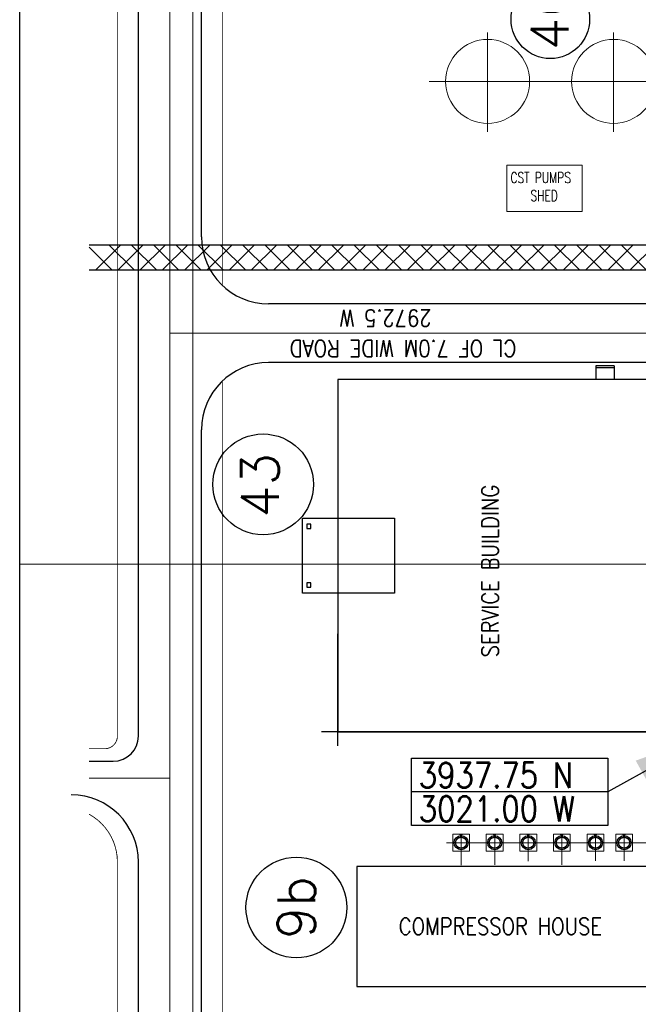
# Model space of a CAD drawing. Header units: inches. Extents: x 0 to 1544102, y -287698 to 23144100.
# Tile 12 of 256: x 14831 to 24037, y -148016 to -133354. Entities that reach past the tile are written whole.
import ezdxf
from ezdxf.enums import TextEntityAlignment as Align

# ---------------------------------------------------------------- set-up
doc = ezdxf.new("R2010")
doc.units = ezdxf.units.IN
doc.header["$LTSCALE"] = 1800
doc.header["$MEASUREMENT"] = 0
doc.linetypes.add('CENTER', pattern=[2, 1.25, -0.25, 0.25, -0.25])
doc.linetypes.add('CENTRE', pattern=[1.5, 0.75, -0.25, 0.25, -0.25])
doc.layers.get('0').update_dxf_attribs({"color": 253, "lineweight": 9})
for name, color, linetype in [('AIR RECEIVER', 241, 'Continuous'), ('AIR.LINE', 4, 'Continuous'), ('CENTER', 10, 'CENTER'), ('COL', 1, 'Continuous'), ('DCL', 1, 'CENTER'), ('DIM', 4, 'Continuous'), ('DRYER', 3, 'Continuous'), ('GRID', 251, 'CENTER'), ('MOTHER PLOT$1$TEXT', 2, 'Continuous'), ('Road', 3, 'Continuous'), ('Road Sides', 11, 'Continuous'), ('TEXT', 3, 'Continuous'), ('WALL', 6, 'Continuous')]:
    doc.layers.add(name, color=color, linetype=linetype)
for name, color, linetype, lineweight in [('CEN', 2, 'CENTER', 15), ('CL', 8, 'CENTER', 15), ('TRENCH-TRESTLE', 6, 'Continuous', 30)]:
    doc.layers.add(name, color=color, linetype=linetype, lineweight=lineweight)
doc.styles.add('ROMANS', font='romans.shx')
doc.dimstyles.new('SSS', dxfattribs={"dimscale": 100, "dimtxt": 2.5, "dimasz": 3, "dimexe": 0.5, "dimexo": 0.5, "dimgap": 1, "dimtad": 1, "dimdec": 0, "dimdsep": 46, "dimtxsty": 'ROMANS', "dimcen": 4, "dimdle": 1.5, "dimclrd": 1, "dimclre": 1, "dimclrt": 3, "dimadec": 0, "dimazin": 0, "dimtfac": 0.2, "dimtdec": 0, "dimtix": 1, "dimtmove": 0, "dimatfit": 3, "dimfxl": 1, "dimtolj": 1, "dimtzin": 0, "dimarcsym": 0})

msp = doc.modelspace()

# ---------------------------------------------------------------- linework, layer by layer
at = {"color": 8, "linetype": 'CENTRE', "ltscale": 500}
for p, q in [((17409.83, -156363.39), (17409.83, -125634.06)), ((59265.8, -141459.94), (14830.72, -141459.94))]:
    msp.add_line(p, q, dxfattribs=at)
at = {"color": 8}
for p, q in [((21795.06, -133544.93, 271.2), (21795.06, -135024.2, 271.2)), ((23670.06, -133544.93, 271.2), (23670.06, -135024.2, 271.2)), ((24376.26, -134272.43, 271.2), (20925.27, -134272.43, 271.2)), ((22078.18, -135522.43, 271.2), (22078.18, -136209.93, 271.2)), ((23203.18, -135522.43, 271.2), (22078.18, -135522.43, 271.2)), ((23203.18, -136209.93, 271.2), (23203.18, -135522.43, 271.2)), ((22078.18, -136209.93, 271.2), (23203.18, -136209.93, 271.2))]:
    msp.add_line(p, q, dxfattribs=at)
at = {"color": 8, "linetype": 'ByBlock'}
for p, q in [((16206.66, -137085.2), (15863.13, -136741.67)), ((16332.95, -136709.93), (15957.67, -137085.21)), ((16538.11, -137085.19), (16162.85, -136709.93)), ((16664.4, -136709.93), (16289.13, -137085.2)), ((16869.56, -137085.18), (16494.3, -136709.93)), ((16995.86, -136709.93), (16620.6, -137085.19)), ((17201, -137085.17), (16825.76, -136709.93)), ((17327.32, -136709.93), (16952.07, -137085.18)), ((17532.45, -137085.16), (17157.22, -136709.93)), ((17658.77, -136709.93), (17283.53, -137085.17)), ((17863.89, -137085.15), (17488.67, -136709.93)), ((17990.23, -136709.93), (17615, -137085.16)), ((18195.34, -137085.14), (17820.13, -136709.93)), ((18321.68, -136709.93), (17946.47, -137085.15)), ((18526.78, -137085.13), (18151.59, -136709.93)), ((18653.14, -136709.93), (18277.93, -137085.14)), ((18858.23, -137085.12), (18483.04, -136709.93)), ((18984.6, -136709.93), (18609.4, -137085.12)), ((19189.67, -137085.11), (18814.5, -136709.93)), ((19316.05, -136709.93), (18940.87, -137085.11)), ((19521.12, -137085.09), (19145.95, -136709.93)), ((19647.51, -136709.93), (19272.34, -137085.1)), ((19852.57, -137085.08), (19477.41, -136709.93)), ((19978.97, -136709.93), (19603.8, -137085.09)), ((20184.01, -137085.07), (19808.87, -136709.93)), ((20310.42, -136709.93), (19935.27, -137085.08)), ((20515.46, -137085.06), (20140.32, -136709.93)), ((20641.88, -136709.93), (20266.74, -137085.07)), ((20846.9, -137085.05), (20471.78, -136709.93)), ((20973.33, -136709.93), (20598.2, -137085.06)), ((21178.35, -137085.04), (20803.24, -136709.93)), ((21304.79, -136709.93), (20929.67, -137085.05)), ((21509.79, -137085.03), (21134.69, -136709.93)), ((21636.25, -136709.93), (21261.14, -137085.04)), ((21841.24, -137085.02), (21466.15, -136709.93)), ((21967.7, -136709.93), (21592.61, -137085.03)), ((22172.68, -137085.01), (21797.6, -136709.93)), ((22299.16, -136709.93), (21924.07, -137085.02)), ((22504.13, -137085), (22129.06, -136709.93)), ((22630.62, -136709.93), (22255.54, -137085.01)), ((22835.58, -137084.99), (22460.52, -136709.93)), ((22962.07, -136709.93), (22587.01, -137085)), ((23167.02, -137084.98), (22791.97, -136709.93)), ((23293.53, -136709.93), (22918.47, -137084.98)), ((23498.47, -137084.97), (23123.43, -136709.93)), ((23624.99, -136709.93), (23249.94, -137084.97)), ((23829.91, -137084.95), (23454.89, -136709.93)), ((23956.44, -136709.93), (23581.41, -137084.96)), ((24161.36, -137084.94), (23786.34, -136709.93)), ((24287.9, -136709.93), (23912.87, -137084.95))]:
    msp.add_line(p, q, dxfattribs=at)
at = {"color": 8, "linetype": 'Continuous', "ltscale": 0.2}
for points in [[(21274.97, -145734.54), (21524.97, -145734.54), (21524.97, -145484.54), (21274.97, -145484.54)], [(21774.99, -145734.54), (22024.99, -145734.54), (22024.99, -145484.54), (21774.99, -145484.54)], [(22274.97, -145734.54), (22524.97, -145734.54), (22524.97, -145484.54), (22274.97, -145484.54)], [(22774.98, -145734.54), (23024.98, -145734.54), (23024.98, -145484.54), (22774.98, -145484.54)], [(23274.98, -145734.54), (23524.98, -145734.54), (23524.98, -145484.54), (23274.98, -145484.54)], [(23701.23, -145734.54), (23951.23, -145734.54), (23951.23, -145484.54), (23701.23, -145484.54)]]:
    msp.add_lwpolyline(points, close=True, dxfattribs=at)
at = {"color": 8, "linetype": 'ByBlock'}
for centre in [(21795.06, -134272.43, 271.2), (23670.06, -134272.43, 271.2)]:
    msp.add_circle(centre, 625, dxfattribs=at)
at = {"layer": 'AIR RECEIVER', "color": 8}
for centre in [(21399.97, -145609.66), (21899.97, -145609.66), (22399.97, -145609.66), (22899.97, -145609.66), (23399.97, -145609.66), (23826.22, -145609.66)]:
    msp.add_circle(centre, 104.38, dxfattribs=at)
at = {"layer": 'AIR.LINE', "color": 8}
for p, q in [((21391.28, -145505.65, 0), (21391.29, -145489.94, 0)), ((21408.91, -145505.67, 0), (21408.91, -145489.94, 0)), ((21891.29, -145505.65, 0), (21891.29, -145489.94, 0)), ((21908.91, -145505.67, 0), (21908.91, -145489.94, 0)), ((22391.28, -145505.65, 0), (22391.29, -145489.94, 0)), ((22408.91, -145505.67, 0), (22408.91, -145489.94, 0)), ((22891.28, -145505.65, 0), (22891.29, -145489.94, 0)), ((22908.91, -145505.67, 0), (22908.91, -145489.94, 0)), ((23391.29, -145505.65, 0), (23391.3, -145489.94, 0)), ((23408.92, -145505.67, 0), (23408.92, -145489.94, 0)), ((23817.53, -145505.65, 0), (23817.54, -145489.94, 0)), ((23835.16, -145505.67, 0), (23835.16, -145489.94, 0))]:
    msp.add_line(p, q, dxfattribs=at)
at = {"layer": 'CEN', "color": 8, "linetype": 'CENTER', "ltscale": 10}
for p, q in [((21399.99, -145945.89), (21399.96, -145476.87)), ((21900, -145940.61), (21899.97, -145476.87)), ((22399.97, -145887.12), (22399.97, -145476.87)), ((22900, -145941.14), (22899.97, -145476.87)), ((23400, -145880.68), (23399.97, -145476.87)), ((23826.24, -145880.68), (23826.22, -145476.87)), ((21180.19, -145609.66), (24174.1, -145609.66))]:
    msp.add_line(p, q, dxfattribs=at)
at = {"layer": 'CENTER', "color": 8, "ltscale": 7}
for centre in [(21399.97, -145609.66), (21899.97, -145609.66), (21899.97, -145609.66), (22399.97, -145609.66), (22399.97, -145609.66), (22899.97, -145609.66), (23399.97, -145609.66), (23826.22, -145609.66)]:
    msp.add_circle(centre, 81.25, dxfattribs=at)
at = {"layer": 'CL', "color": 8, "ltscale": 100}
for p, q in [((17066.08, -155465.3), (17066.08, -127873.18)), ((63534.99, -138022.43), (17066.08, -138022.43)), ((15863.13, -144647.43), (17066.08, -144647.43))]:
    msp.add_line(p, q, dxfattribs=at)
at = {"layer": 'COL', "color": 8}
for points in [[(19102.33, -140866.17), (19102.33, -140928.67), (19164.83, -140928.67), (19164.83, -140866.17)], [(19102.33, -141741.17), (19102.33, -141803.67), (19164.83, -141803.67), (19164.83, -141741.17)]]:
    msp.add_lwpolyline(points, close=True, dxfattribs=at)
at = {"layer": 'DCL', "color": 8}
for p, q in [((21386.25, -145491.44, 0), (21386.25, -145485.51, 0)), ((21413.74, -145491.22, 0), (21413.74, -145485.51, 0)), ((21886.25, -145491.44, 0), (21886.25, -145485.51, 0)), ((21913.74, -145491.22, 0), (21913.74, -145485.51, 0)), ((22386.25, -145491.44, 0), (22386.25, -145485.51, 0)), ((22413.74, -145491.22, 0), (22413.74, -145485.51, 0)), ((22886.25, -145491.44, 0), (22886.25, -145485.51, 0)), ((22913.74, -145491.22, 0), (22913.74, -145485.51, 0)), ((23386.26, -145491.44, 0), (23386.26, -145485.51, 0)), ((23413.74, -145491.22, 0), (23413.74, -145485.51, 0)), ((23812.5, -145491.44, 0), (23812.5, -145485.51, 0)), ((23839.99, -145491.22, 0), (23839.99, -145485.51, 0))]:
    msp.add_line(p, q, dxfattribs=at)
at = {"layer": 'DIM'}
for points in [[(19566.08, -143959.92), (24441.08, -143960.06), (24441.08, -138709.92), (19566.08, -138709.92)], [(19850, -147753.41), (24450, -147753.41), (24450, -145965.91), (19850, -145965.91)]]:
    msp.add_lwpolyline(points, close=True, dxfattribs=at)
at = {"layer": 'DRYER', "color": 8}
for p, q in [((21384.12, -145487.05, 0), (21415.87, -145487.05, 0)), ((21384.12, -145489.94, 0), (21384.12, -145487.05, 0)), ((21415.87, -145489.94, 0), (21384.12, -145489.94, 0)), ((21387.71, -145487.05, 0), (21387.71, -145486.86, 0)), ((21412.29, -145486.86, 0), (21387.71, -145486.86, 0)), ((21412.29, -145487.05, 0), (21412.29, -145486.86, 0)), ((21415.87, -145487.05, 0), (21415.87, -145489.94, 0)), ((21884.12, -145487.05, 0), (21915.87, -145487.05, 0)), ((21884.12, -145489.94, 0), (21884.12, -145487.05, 0)), ((21915.87, -145489.94, 0), (21884.12, -145489.94, 0)), ((21887.71, -145487.05, 0), (21887.71, -145486.86, 0)), ((21912.29, -145486.86, 0), (21887.71, -145486.86, 0)), ((21912.29, -145487.05, 0), (21912.29, -145486.86, 0)), ((21915.87, -145487.05, 0), (21915.87, -145489.94, 0)), ((22384.12, -145487.05, 0), (22415.87, -145487.05, 0)), ((22384.12, -145489.94, 0), (22384.12, -145487.05, 0)), ((22415.87, -145489.94, 0), (22384.12, -145489.94, 0)), ((22387.71, -145487.05, 0), (22387.71, -145486.86, 0)), ((22412.29, -145486.86, 0), (22387.71, -145486.86, 0)), ((22412.29, -145487.05, 0), (22412.29, -145486.86, 0)), ((22415.87, -145487.05, 0), (22415.87, -145489.94, 0)), ((22884.12, -145487.05, 0), (22915.87, -145487.05, 0)), ((22884.12, -145489.94, 0), (22884.12, -145487.05, 0)), ((22915.87, -145489.94, 0), (22884.12, -145489.94, 0)), ((22887.71, -145487.05, 0), (22887.71, -145486.86, 0)), ((22912.29, -145486.86, 0), (22887.71, -145486.86, 0)), ((22912.29, -145487.05, 0), (22912.29, -145486.86, 0)), ((22915.87, -145487.05, 0), (22915.87, -145489.94, 0)), ((23384.12, -145487.05, 0), (23415.87, -145487.05, 0)), ((23384.12, -145489.94, 0), (23384.12, -145487.05, 0)), ((23415.87, -145489.94, 0), (23384.12, -145489.94, 0)), ((23387.71, -145487.05, 0), (23387.71, -145486.86, 0)), ((23412.29, -145486.86, 0), (23387.71, -145486.86, 0)), ((23412.29, -145487.05, 0), (23412.29, -145486.86, 0)), ((23415.87, -145487.05, 0), (23415.87, -145489.94, 0)), ((23810.37, -145487.05, 0), (23842.12, -145487.05, 0)), ((23810.37, -145489.94, 0), (23810.37, -145487.05, 0)), ((23842.12, -145489.94, 0), (23810.37, -145489.94, 0)), ((23813.95, -145487.05, 0), (23813.95, -145486.86, 0)), ((23838.53, -145486.86, 0), (23813.95, -145486.86, 0)), ((23838.53, -145487.05, 0), (23838.53, -145486.86, 0)), ((23842.12, -145487.05, 0), (23842.12, -145489.94, 0))]:
    msp.add_line(p, q, dxfattribs=at)
at = {"layer": 'GRID', "color": 8, "ltscale": 750}
for p, q in [((19566.08, -144169.17), (19566.08, -142497.07)), ((24928.52, -143959.92), (19323.52, -143959.92))]:
    msp.add_line(p, q, dxfattribs=at)
at = {"layer": 'MOTHER PLOT$1$TEXT', "color": 8}
for centre, radius in [((22728.17, -133348.21, 306.87), 584.97), ((18453.9, -140273.38, -65.33), 750), ((18948.58, -146574.6, -654.49), 750)]:
    msp.add_circle(centre, radius, dxfattribs=at)
at = {"layer": 'Road', "color": 8, "ltscale": 100}
for p, q in [((16597.33, -144022.56), (16597.33, -127873.18)), ((17534.83, -136585.05), (17534.83, -127873.18)), ((17537.58, -152815.36), (17534.83, -139460.05)), ((15863.13, -144397.43), (16222.69, -144397.43)), ((16597.33, -155465.3), (16597.33, -145897.56))]:
    msp.add_line(p, q, dxfattribs=at)
at = {"layer": 'Road', "color": 8}
for p, q in [((62066.08, -137584.93), (18535.19, -137584.93)), ((62066.08, -138459.93), (18535.19, -138459.93))]:
    msp.add_line(p, q, dxfattribs=at)
at = {"layer": 'Road', "color": 8, "ltscale": 100}
for centre, radius, start, end in [((18534.83, -136584.93), 1000, 180, 270), ((16222.33, -144022.43, 0), 375, 270, 0), ((15597.33, -145897.43), 1000, 0, 90)]:
    msp.add_arc(centre, radius, start, end, dxfattribs=at)
at = {"layer": 'Road', "color": 8}
msp.add_arc((18534.83, -139459.93), 1000, 90, 180, dxfattribs=at)
at = {"layer": 'Road Sides', "color": 161, "linetype": 'ByBlock'}
msp.add_line((23585.05, -144852.44), (20659.33, -144852.44), dxfattribs=at)
for points in [[(14830.72, -124800.26), (65833.56, -124800.26), (65833.56, -159643.34), (14830.72, -159643.34)], [(20659.33, -144351.34), (23585.05, -144351.34), (23585.05, -145353.54), (20659.33, -145353.54)]]:
    msp.add_lwpolyline(points, close=True, dxfattribs=at)
at = {"layer": 'Road Sides', "color": 8, "ltscale": 100, "const_width": 12.5}
for points in [[(16284.83, -144022.56), (16284.83, -127873.18)], [(17847.33, -137311.24), (17847.33, -127873.18)], [(17847.33, -152741.22), (17847.33, -138733.87)], [(16284.83, -155465.3), (16284.83, -145802.14)]]:
    msp.add_lwpolyline(points, dxfattribs=at)
for points in [[(16097.33, -144209.93, 0.41421356), (16284.83, -144022.43)], [(16284.83, -145897.43, 0.27380215), (15863.13, -145185.1, 0.27380215)]]:
    msp.add_lwpolyline(points, format="xyb", dxfattribs=at)
at = {"layer": 'Road Sides', "color": 8, "ltscale": 100, "const_width": 12.5, "elevation": 0}
msp.add_lwpolyline([(15863.13, -144209.93), (16097.69, -144209.93)], dxfattribs=at)
at = {"layer": 'TRENCH-TRESTLE', "color": 8, "ltscale": 100}
for p, q in [((25003.58, -136709.93), (15863.13, -136709.93)), ((24628.58, -137084.93), (15863.13, -137084.93))]:
    msp.add_line(p, q, dxfattribs=at)
at = {"layer": 'WALL', "color": 8}
for p, q in [((23676.08, -138508.05), (23406.08, -138508.05)), ((23406.08, -138508.05), (23406.08, -138695.55)), ((23676.08, -138539.3), (23406.08, -138539.3)), ((23676.08, -138508.05), (23676.08, -138695.55)), ((19128.58, -140928.67), (19138.58, -140928.67)), ((19128.58, -141803.67), (19138.58, -141803.67))]:
    msp.add_line(p, q, dxfattribs=at)
msp.add_lwpolyline([(20409.83, -140776.8), (20409.83, -141893.05), (19039.83, -141893.05), (19039.83, -140776.8)], close=True, dxfattribs=at)

# ---------------------------------------------------------------- texts
at = {"color": 8, "style": 'ROMANS', "width": 0.724448}
for s, p in [('CST PUMPS', (22134.89, -135784.61, 271.2)), ('SHED', (22430.8, -136054.95, 271.2))]:
    msp.add_text(s, height=160.312, dxfattribs=at).set_placement(p)
at = {"layer": 'MOTHER PLOT$1$TEXT', "color": 8, "style": 'ROMANS'}
for s, p in [('46', (22718.2, -133326.58, 306.87)), ('43', (18408.18, -140289.55, -65.33)), ('9b', (18948.58, -146574.6, -654.49))]:
    msp.add_text(s, height=562.5, rotation=90, dxfattribs=at).set_placement(p, align=Align.MIDDLE_CENTER)
at = {"layer": 'TEXT', "color": 8, "style": 'ROMANS', "width": 0.85}
for s, rotation, p in [('2972.5 W', 180, (20959.22, -137673.81, -0.01)), ('CL OF 7.0M WIDE ROAD ', 180, (22219.86, -138125.91, -0.01)), ('SERVICE BUILDING', 90, (21957.92, -142847.82))]:
    msp.add_text(s, height=250, rotation=rotation, dxfattribs=at).set_placement(p)
at = {"layer": 'TEXT', "color": 3, "style": 'ROMANS', "width": 0.85}
for s, p in [('3937.75 N', (20769.72, -144791.81)), ('3021.00 W', (20769.72, -145292.91))]:
    msp.add_text(s, height=375, dxfattribs=at).set_placement(p)
at = {"layer": 'TEXT', "color": 8, "style": 'ROMANS', "width": 0.85}
msp.add_text('COMPRESSOR HOUSE', height=250, dxfattribs=at).set_placement((20472.59, -146980.28))

# ---------------------------------------------------------------- leaders
at = {"color": 8, "linetype": 'ByBlock'}
msp.add_leader([(25191.08, -143959.93), (23585.05, -144852.44)], dimstyle='SSS', override={"dimscale": 5000, "dimasz": 0.25, "dimtad": 0, "dimfxl": 0.18, "dimarcsym": 1}, dxfattribs=at)

doc.saveas('drawing.dxf')
